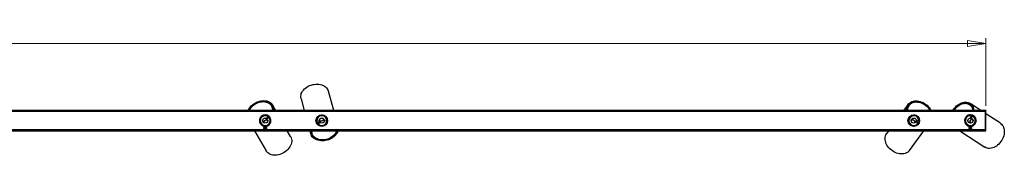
# Model space of a CAD drawing. Header units: millimetres. Extents: x 305 to 991, y 453 to 685.
# Tile 4 of 4: x 648 to 839, y 659 to 685. Entities that reach past the tile are written whole.
import ezdxf

# ---------------------------------------------------------------- set-up
doc = ezdxf.new("R2010")
doc.units = ezdxf.units.MM
doc.styles.add('SLDTEXTSTYLE0', font='TXT', dxfattribs={"width": 0.75})
doc.dimstyles.new('SLDDIMSTYLE2', dxfattribs={"dimtxt": 3.5, "dimasz": 3.556, "dimexe": 0, "dimexo": 0.0625, "dimgap": 0.875, "dimtad": 1, "dimdec": 0, "dimlfac": 10, "dimrnd": 1e-09, "dimzin": 12, "dimdsep": 46, "dimtxsty": 'SLDTEXTSTYLE0', "dimblk1": 'CLOSED', "dimblk2": 'CLOSED', "dimsah": 1, "dimcen": 0.09, "dimadec": 0, "dimazin": 3, "dimtfac": 1, "dimtdec": 0, "dimtofl": 0, "dimtmove": 0, "dimatfit": 3, "dimldrblk": 'CLOSED', "dimfxl": 0, "dimfrac": 2, "dimtolj": 1, "dimtzin": 12, "dimarcsym": 0})

# ---------------------------------------------------------------- blocks, each defined once
blk = doc.blocks.new('_Closed')
at = {"color": 0, "linetype": 'ByBlock', "lineweight": -2}
for p, q in [((-1, 0.166667), (0, 0)), ((-1, 0.166667), (-1, -0.166667)), ((0, 0), (-1, -0.166667)), ((0, 0), (-1, 0))]:
    blk.add_line(p, q, dxfattribs=at)
blk = doc.blocks.new('_D_2')
at = {"color": 7, "linetype": 'Continuous', "lineweight": 0}
for p, q in [((435.27, 668.85), (435.27, 681.91)), ((835.27, 668.85), (835.27, 681.91)), ((435.27, 680.91), (835.27, 680.91))]:
    blk.add_line(p, q, dxfattribs=at)
at = {"color": 7, "linetype": 'Continuous', "lineweight": 18, "xscale": 3.556, "yscale": 3.556, "rotation": 180.0000000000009}
blk.add_blockref('_Closed', (435.27, 680.91, -21.51), dxfattribs=at)
at = {"color": 7, "linetype": 'Continuous', "lineweight": 18, "xscale": 3.556, "yscale": 3.556}
blk.add_blockref('_Closed', (835.27, 680.91, -21.51), dxfattribs=at)
at = {"color": 7, "linetype": 'Continuous', "lineweight": 18, "insert": (629.57, 685.43), "char_height": 3.5, "attachment_point": 1, "style": 'SLDTEXTSTYLE0'}
blk.add_mtext('4000', dxfattribs=at)

msp = doc.modelspace()

# ---------------------------------------------------------------- linework, layer by layer
at = {"color": 7, "linetype": 'Continuous', "lineweight": 25}
for p, q in [((708.58, 667.93), (707.54, 671.66)), ((702.24, 670.2), (702.87, 667.93)), ((835.27, 667.93), (635.27, 667.93)), ((835.27, 667.85), (635.27, 667.85)), ((696.56, 668.73), (696.49, 668.85)), ((696.62, 668.82), (696.54, 668.77)), ((696.67, 668.5), (696.73, 668.54)), ((697.31, 667.93), (696.71, 668.97)), ((820.18, 669.12), (819.3, 667.93)), ((820.11, 668.69), (820.17, 668.65)), ((820.33, 668.9), (820.25, 668.96)), ((820.38, 668.97), (820.3, 668.86)), ((832.17, 669.02), (832.06, 669.09)), ((832.18, 669.13), (832.13, 669.04)), ((834.29, 667.93), (832.2, 669.3)), ((832.37, 668.86), (832.41, 668.92)), ((835.17, 664.09), (835.17, 667.85)), ((835.27, 667.93), (835.27, 667.85)), ((835.27, 664.09), (835.27, 667.85)), ((694.21, 666.29), (694.2, 666.32)), ((694.27, 666.44), (694.26, 666.47)), ((694.29, 666.53), (694.34, 666.56)), ((694.31, 666.56), (694.35, 666.59)), ((695.09, 665.57), (694.99, 665.74)), ((695.19, 667.07), (695.24, 667.09)), ((695.22, 667.07), (695.27, 667.09)), ((695.34, 667.09), (695.36, 667.07)), ((695.5, 667.07), (695.51, 667.04)), ((695.81, 666.75), (695.52, 666.42)), ((695.52, 666.42), (695.67, 666.29)), ((695.6, 666.09), (695.7, 665.92)), ((695.67, 666.29), (695.96, 666.62)), ((696.12, 666.71), (696.1, 666.69)), ((696.17, 666.64), (696.15, 666.63)), ((696.23, 666.54), (696.22, 666.53)), ((696.32, 665.65), (696.33, 665.62)), ((705.19, 665.65), (705.21, 665.67)), ((705.33, 666.55), (705.32, 666.58)), ((705.79, 665.76), (705.43, 665.51)), ((705.9, 665.6), (705.79, 665.76)), ((705.91, 665.93), (705.86, 666.13)), ((706.53, 666.31), (706.59, 666.12)), ((706.76, 666.98), (706.77, 666.95)), ((707.33, 666.26), (707.35, 666.25)), ((707.35, 666.14), (707.38, 666.14)), ((707.36, 666.06), (707.39, 666.06)), ((820.16, 665.74), (820.18, 665.77)), ((820.39, 666.63), (820.37, 666.65)), ((820.46, 666.72), (820.45, 666.74)), ((820.52, 666.78), (820.51, 666.8)), ((820.83, 665.97), (820.95, 666.13)), ((821.14, 667.06), (821.16, 667.09)), ((821.3, 667.07), (821.32, 667.09)), ((821.51, 665.71), (821.39, 665.55)), ((821.4, 667.09), (821.44, 667.06)), ((821.42, 667.08), (821.47, 667.05)), ((821.78, 665.91), (821.72, 665.72)), ((821.72, 665.72), (822.14, 665.59)), ((822.2, 665.78), (821.78, 665.91)), ((822.24, 666.48), (822.29, 666.44)), ((822.26, 666.45), (822.3, 666.42)), ((822.33, 666.35), (822.31, 666.32)), ((822.37, 666.2), (822.35, 666.17)), ((831.14, 666.06), (831.17, 666.11)), ((831.14, 666.03), (831.17, 666.08)), ((831.17, 665.94), (831.14, 665.96)), ((831.18, 665.78), (831.15, 665.8)), ((831.7, 666.91), (831.73, 666.96)), ((831.73, 666.93), (831.76, 666.97)), ((831.82, 667), (831.85, 666.99)), ((831.97, 667.06), (832, 667.04)), ((832.29, 665.53), (832.12, 665.64)), ((832.4, 666.91), (832.29, 666.49)), ((832.29, 666.49), (832.49, 666.44)), ((832.49, 666.44), (832.59, 666.86)), ((832.51, 666.23), (832.68, 666.12)), ((832.69, 667.01), (832.69, 666.99)), ((832.76, 666.98), (832.76, 666.95)), ((832.87, 666.92), (832.86, 666.89)), ((833.35, 666.16), (833.38, 666.14)), ((838.08, 665.46), (835.27, 667.29)), ((635.27, 664.09), (835.27, 664.09)), ((635.27, 664.01), (835.27, 664.01)), ((693.22, 664.01), (695.45, 660.14)), ((694.23, 665.61), (694.2, 665.6)), ((694.26, 665.53), (694.23, 665.53)), ((694.31, 665.43), (694.28, 665.42)), ((695.02, 664.71), (694.97, 664.67)), ((694.97, 664.67), (694.97, 664.65)), ((695.57, 664.67), (694.97, 664.67)), ((694.97, 664.65), (695.02, 664.61)), ((695.57, 664.65), (694.97, 664.65)), ((695.02, 664.61), (694.97, 664.57)), ((694.97, 664.57), (694.97, 664.55)), ((695.57, 664.57), (694.97, 664.57)), ((694.97, 664.55), (695.02, 664.51)), ((695.57, 664.55), (694.97, 664.55)), ((695.02, 664.51), (694.97, 664.48)), ((694.97, 664.48), (694.97, 664.46)), ((695.57, 664.48), (694.97, 664.48)), ((694.97, 664.46), (695.02, 664.42)), ((695.57, 664.46), (694.97, 664.46)), ((695.02, 664.42), (694.97, 664.38)), ((694.97, 664.38), (694.97, 664.36)), ((695.57, 664.38), (694.97, 664.38)), ((694.97, 664.36), (695.02, 664.32)), ((695.57, 664.36), (694.97, 664.36)), ((695.02, 664.32), (694.97, 664.29)), ((694.97, 664.29), (694.97, 664.27)), ((695.57, 664.29), (694.97, 664.29)), ((694.97, 664.27), (695.02, 664.23)), ((695.57, 664.27), (694.97, 664.27)), ((695.02, 664.23), (694.97, 664.19)), ((694.97, 664.19), (694.97, 664.17)), ((695.57, 664.19), (694.97, 664.19)), ((694.97, 664.17), (695.02, 664.13)), ((695.57, 664.17), (694.97, 664.17)), ((695.02, 664.13), (694.97, 664.09)), ((694.97, 664.09), (694.97, 664.09)), ((695.57, 664.09), (694.97, 664.09)), ((695.27, 665.01), (694.99, 664.73)), ((694.99, 664.73), (695.02, 664.71)), ((695.54, 664.73), (694.99, 664.73)), ((695.03, 664.87), (695.02, 664.9)), ((695.51, 664.71), (695.02, 664.71)), ((695.51, 664.61), (695.02, 664.61)), ((695.51, 664.51), (695.02, 664.51)), ((695.51, 664.42), (695.02, 664.42)), ((695.51, 664.32), (695.02, 664.32)), ((695.51, 664.23), (695.02, 664.23)), ((695.51, 664.13), (695.02, 664.13)), ((695.54, 664.73), (695.27, 665.01)), ((695.51, 664.71), (695.54, 664.73)), ((695.57, 664.67), (695.51, 664.71)), ((695.51, 664.61), (695.57, 664.65)), ((695.57, 664.57), (695.51, 664.61)), ((695.51, 664.51), (695.57, 664.55)), ((695.57, 664.48), (695.51, 664.51)), ((695.51, 664.42), (695.57, 664.46)), ((695.57, 664.38), (695.51, 664.42)), ((695.51, 664.32), (695.57, 664.36)), ((695.57, 664.29), (695.51, 664.32)), ((695.51, 664.23), (695.57, 664.27)), ((695.57, 664.19), (695.51, 664.23)), ((695.51, 664.13), (695.57, 664.17)), ((695.57, 664.09), (695.51, 664.13)), ((695.57, 664.65), (695.57, 664.67)), ((695.57, 664.55), (695.57, 664.57)), ((695.57, 664.46), (695.57, 664.48)), ((695.57, 664.36), (695.57, 664.38)), ((695.57, 664.27), (695.57, 664.29)), ((695.57, 664.17), (695.57, 664.19)), ((695.57, 664.09), (695.57, 664.09)), ((700.22, 662.88), (699.57, 664.01)), ((703.96, 664.01), (704.12, 663.42)), ((704.28, 663.87), (704.21, 663.85)), ((705.23, 665.54), (705.25, 665.56)), ((705.26, 665.47), (705.28, 665.48)), ((705.55, 665.35), (705.9, 665.6)), ((705.77, 664.96), (705.76, 664.99)), ((705.91, 664.9), (705.91, 664.93)), ((706.04, 664.89), (705.99, 664.88)), ((706.06, 664.89), (706.01, 664.87)), ((707.05, 665.16), (706.99, 665.15)), ((707.07, 665.18), (707.02, 665.17)), ((707.11, 665.26), (707.12, 665.23)), ((707.2, 665.39), (707.21, 665.36)), ((816.39, 664.01), (815.99, 663.47)), ((820.41, 660.2), (823.23, 664.01)), ((821.39, 664.88), (821.37, 664.85)), ((822.18, 665.31), (822.15, 665.32)), ((822.24, 665.41), (822.22, 665.42)), ((822.28, 665.48), (822.26, 665.49)), ((830.24, 664.01), (835.07, 660.85)), ((831.5, 665.18), (831.48, 665.16)), ((831.56, 665.12), (831.54, 665.11)), ((831.66, 665.05), (831.64, 665.04)), ((832.02, 664.71), (831.97, 664.67)), ((831.97, 664.67), (831.97, 664.65)), ((832.57, 664.67), (831.97, 664.67)), ((831.97, 664.65), (832.02, 664.61)), ((832.57, 664.65), (831.97, 664.65)), ((832.02, 664.61), (831.97, 664.57)), ((831.97, 664.57), (831.97, 664.55)), ((832.57, 664.57), (831.97, 664.57)), ((831.97, 664.55), (832.02, 664.51)), ((832.57, 664.55), (831.97, 664.55)), ((832.02, 664.51), (831.97, 664.48)), ((831.97, 664.48), (831.97, 664.46)), ((832.57, 664.48), (831.97, 664.48)), ((831.97, 664.46), (832.02, 664.42)), ((832.57, 664.46), (831.97, 664.46)), ((832.02, 664.42), (831.97, 664.38)), ((831.97, 664.38), (831.97, 664.36)), ((832.57, 664.38), (831.97, 664.38)), ((831.97, 664.36), (832.02, 664.32)), ((832.57, 664.36), (831.97, 664.36)), ((832.02, 664.32), (831.97, 664.29)), ((831.97, 664.29), (831.97, 664.27)), ((832.57, 664.29), (831.97, 664.29)), ((831.97, 664.27), (832.02, 664.23)), ((832.57, 664.27), (831.97, 664.27)), ((832.02, 664.23), (831.97, 664.19)), ((831.97, 664.19), (831.97, 664.17)), ((832.57, 664.19), (831.97, 664.19)), ((831.97, 664.17), (832.02, 664.13)), ((832.57, 664.17), (831.97, 664.17)), ((832.02, 664.13), (831.97, 664.09)), ((831.97, 664.09), (831.97, 664.09)), ((832.57, 664.09), (831.97, 664.09)), ((832.27, 665.01), (831.99, 664.73)), ((831.99, 664.73), (832.02, 664.71)), ((832.54, 664.73), (831.99, 664.73)), ((832.51, 664.71), (832.02, 664.71)), ((832.51, 664.61), (832.02, 664.61)), ((832.51, 664.51), (832.02, 664.51)), ((832.51, 664.42), (832.02, 664.42)), ((832.51, 664.32), (832.02, 664.32)), ((832.51, 664.23), (832.02, 664.23)), ((832.51, 664.13), (832.02, 664.13)), ((832.54, 664.73), (832.27, 665.01)), ((832.51, 664.71), (832.54, 664.73)), ((832.57, 664.67), (832.51, 664.71)), ((832.51, 664.61), (832.57, 664.65)), ((832.57, 664.57), (832.51, 664.61)), ((832.51, 664.51), (832.57, 664.55)), ((832.57, 664.48), (832.51, 664.51)), ((832.51, 664.42), (832.57, 664.46)), ((832.57, 664.38), (832.51, 664.42)), ((832.51, 664.32), (832.57, 664.36)), ((832.57, 664.29), (832.51, 664.32)), ((832.51, 664.23), (832.57, 664.27)), ((832.57, 664.19), (832.51, 664.23)), ((832.51, 664.13), (832.57, 664.17)), ((832.57, 664.09), (832.51, 664.13)), ((832.56, 664.88), (832.53, 664.9)), ((832.57, 664.65), (832.57, 664.67)), ((832.57, 664.55), (832.57, 664.57)), ((832.57, 664.46), (832.57, 664.48)), ((832.57, 664.36), (832.57, 664.38)), ((832.57, 664.27), (832.57, 664.29)), ((832.57, 664.17), (832.57, 664.19)), ((832.57, 664.09), (832.57, 664.09)), ((835.27, 664.01), (835.27, 664.09)), ((704.24, 663.55), (704.34, 663.57)), ((704.32, 663.62), (704.36, 663.49))]:
    msp.add_line(p, q, dxfattribs=at)
at = {"color": 8, "linetype": 'Continuous', "lineweight": 25}
for p, q in [((835.17, 667.73), (635.27, 667.73)), ((694.99, 664.21), (637.54, 664.21)), ((831.99, 664.21), (695.54, 664.21)), ((835.17, 664.21), (832.54, 664.21))]:
    msp.add_line(p, q, dxfattribs=at)
at = {"color": 7, "linetype": 'Continuous', "lineweight": 25, "flags": 128}
for points in [[(702.24, 670.2), (702.23, 670.25), (702.19, 670.48), (702.19, 670.72), (702.23, 670.96), (702.29, 671.2), (702.4, 671.43), (702.53, 671.66), (702.7, 671.88), (702.89, 672.09), (703.11, 672.28), (703.36, 672.46), (703.62, 672.61), (703.9, 672.74), (704.2, 672.85), (704.5, 672.94), (704.81, 672.99), (705.12, 673.03), (705.42, 673.03), (705.72, 673), (706.01, 672.95), (706.28, 672.88), (706.54, 672.77), (706.77, 672.65), (706.98, 672.5), (707.16, 672.33), (707.32, 672.14), (707.44, 671.94), (707.53, 671.72), (707.54, 671.66)], [(691.94, 667.93), (692.04, 668.12), (692.19, 668.36), (692.37, 668.59), (692.57, 668.81), (692.8, 669.02), (693.04, 669.2), (693.31, 669.37), (693.58, 669.51), (693.87, 669.63), (694.16, 669.73), (694.45, 669.79), (694.74, 669.83), (695.03, 669.84), (695.31, 669.82), (695.57, 669.77), (695.82, 669.7), (696.05, 669.6), (696.26, 669.47), (696.44, 669.32), (696.6, 669.14), (696.72, 668.95), (696.82, 668.74), (696.88, 668.51), (696.92, 668.28), (696.91, 668.03), (696.91, 667.93)], [(692.08, 667.93), (692.14, 668.04), (692.28, 668.28), (692.45, 668.51), (692.65, 668.72), (692.87, 668.93), (693.11, 669.11), (693.36, 669.27), (693.63, 669.41), (693.91, 669.53), (694.2, 669.62), (694.48, 669.68), (694.77, 669.71), (695.05, 669.72), (695.31, 669.69), (695.57, 669.64), (695.81, 669.56), (696.03, 669.45), (696.22, 669.31), (696.39, 669.16), (696.53, 668.98), (696.64, 668.78), (696.72, 668.57), (696.77, 668.34), (696.78, 668.1), (696.77, 667.93)], [(692.18, 667.93), (692.26, 668.1), (692.41, 668.33), (692.59, 668.56), (692.8, 668.77), (693.03, 668.96), (693.27, 669.13), (693.53, 669.28), (693.81, 669.41), (694.09, 669.51), (694.37, 669.58), (694.65, 669.62), (694.93, 669.64), (695.2, 669.62), (695.46, 669.57), (695.7, 669.5), (695.92, 669.4), (696.12, 669.27), (696.29, 669.12), (696.43, 668.94), (696.54, 668.75), (696.62, 668.54), (696.67, 668.31), (696.68, 668.08), (696.67, 667.93)], [(819.87, 667.93), (819.87, 667.95), (819.87, 668.21), (819.89, 668.45), (819.95, 668.68), (820.04, 668.9), (820.16, 669.1), (820.31, 669.27), (820.48, 669.43), (820.68, 669.56), (820.9, 669.66), (821.14, 669.74), (821.4, 669.78), (821.67, 669.8), (821.95, 669.79), (822.23, 669.74), (822.51, 669.67), (822.8, 669.57), (823.08, 669.45), (823.35, 669.3), (823.6, 669.12), (823.84, 668.93), (824.07, 668.71), (824.27, 668.48), (824.45, 668.24), (824.6, 667.99), (824.63, 667.93)], [(820.01, 667.93), (820, 668.02), (820.01, 668.26), (820.05, 668.5), (820.12, 668.72), (820.22, 668.92), (820.36, 669.1), (820.52, 669.26), (820.7, 669.4), (820.91, 669.51), (821.14, 669.59), (821.39, 669.65), (821.65, 669.67), (821.91, 669.67), (822.19, 669.63), (822.47, 669.56), (822.75, 669.47), (823.02, 669.35), (823.28, 669.2), (823.54, 669.03), (823.77, 668.84), (823.99, 668.63), (824.18, 668.41), (824.35, 668.17), (824.49, 667.93)], [(820.1, 667.93), (820.09, 667.99), (820.1, 668.23), (820.14, 668.46), (820.21, 668.68), (820.32, 668.88), (820.45, 669.06), (820.61, 669.22), (820.8, 669.35), (821.01, 669.45), (821.24, 669.53), (821.49, 669.57), (821.75, 669.59), (822.02, 669.57), (822.29, 669.53), (822.57, 669.45), (822.84, 669.35), (823.11, 669.22), (823.37, 669.06), (823.61, 668.88), (823.84, 668.68), (824.04, 668.46), (824.22, 668.23), (824.37, 667.99), (824.4, 667.93)], [(828.87, 667.93), (828.98, 668.12), (829.16, 668.37), (829.36, 668.6), (829.58, 668.82), (829.81, 669.01), (830.05, 669.18), (830.3, 669.31), (830.56, 669.42), (830.82, 669.5), (831.07, 669.54), (831.32, 669.56), (831.57, 669.54), (831.8, 669.48), (832.02, 669.4), (832.22, 669.29), (832.4, 669.14), (832.56, 668.97), (832.69, 668.77), (832.8, 668.55), (832.89, 668.32), (832.94, 668.06), (832.96, 667.93)], [(829, 667.93), (829.07, 668.05), (829.25, 668.3), (829.45, 668.53), (829.66, 668.74), (829.89, 668.92), (830.13, 669.08), (830.38, 669.21), (830.63, 669.31), (830.88, 669.38), (831.13, 669.41), (831.37, 669.41), (831.6, 669.38), (831.83, 669.32), (832.03, 669.22), (832.22, 669.1), (832.39, 668.94), (832.53, 668.76), (832.65, 668.56), (832.74, 668.33), (832.8, 668.09), (832.83, 667.93)], [(829.09, 667.93), (829.22, 668.14), (829.41, 668.37), (829.61, 668.59), (829.83, 668.78), (830.07, 668.95), (830.31, 669.09), (830.56, 669.2), (830.81, 669.27), (831.06, 669.31), (831.3, 669.32), (831.53, 669.3), (831.75, 669.24), (831.96, 669.15), (832.15, 669.03), (832.31, 668.88), (832.46, 668.7), (832.58, 668.49), (832.67, 668.27), (832.73, 668.02), (832.74, 667.93)], [(695.24, 666.01), (695.08, 665.91), (694.94, 665.78)], [(695.59, 666.16), (695.41, 666.1), (695.24, 666.01)], [(695.67, 666.26), (695.63, 666.23), (695.6, 666.18), (695.59, 666.13), (695.6, 666.09), (695.63, 666.06), (695.68, 666.05), (695.73, 666.05), (695.76, 666.06)], [(695.7, 665.92), (695.73, 665.89), (695.76, 665.88)], [(705.47, 666.76), (705.53, 666.79), (705.54, 666.79)], [(705.8, 665.79), (705.85, 665.81), (705.89, 665.85), (705.91, 665.89), (705.91, 665.93), (705.89, 665.97), (705.85, 666), (705.8, 666.01), (705.77, 666.01)], [(705.86, 666.13), (705.84, 666.17), (705.81, 666.18)], [(705.91, 665.87), (706.09, 665.88), (706.28, 665.92)], [(706.28, 665.92), (706.46, 665.98), (706.63, 666.07)], [(706.47, 667.05), (706.47, 667.05), (706.54, 667.06)], [(706.54, 666.39), (706.53, 666.36), (706.53, 666.31)], [(820.77, 665.93), (820.79, 665.94), (820.83, 665.97)], [(821.3, 666.01), (821.13, 666.11), (820.97, 666.19)], [(821.57, 665.75), (821.44, 665.88), (821.3, 666.01)], [(821.7, 665.71), (821.65, 665.74), (821.59, 665.75), (821.55, 665.74), (821.51, 665.71), (821.49, 665.67), (821.5, 665.62), (821.52, 665.57), (821.54, 665.55)], [(832.22, 666), (832.13, 665.83), (832.06, 665.66)], [(832.47, 666.28), (832.34, 666.15), (832.22, 666)], [(832.5, 666.41), (832.47, 666.36), (832.47, 666.31), (832.48, 666.26), (832.51, 666.23), (832.55, 666.22), (832.6, 666.22), (832.64, 666.25), (832.67, 666.27)], [(832.68, 666.12), (832.72, 666.11), (832.75, 666.11)], [(833.39, 665.9), (833.36, 665.84), (833.36, 665.83)], [(695.1, 665.5), (695.1, 665.53), (695.09, 665.57)], [(696.24, 665.4), (696.18, 665.36), (696.18, 665.35)], [(709.4, 664.01), (709.4, 663.98), (709.31, 663.75), (709.19, 663.52), (709.04, 663.3), (708.86, 663.08), (708.65, 662.89), (708.42, 662.71), (708.16, 662.54), (707.89, 662.4), (707.61, 662.28), (707.31, 662.19), (707.01, 662.12), (706.7, 662.07), (706.4, 662.06), (706.1, 662.07), (705.81, 662.1), (705.53, 662.16), (705.27, 662.25), (705.02, 662.36), (704.8, 662.5), (704.6, 662.65), (704.43, 662.83), (704.29, 663.02), (704.19, 663.23), (704.11, 663.45), (704.07, 663.68), (704.06, 663.91), (704.07, 664.01)], [(709.26, 664.01), (709.2, 663.84), (709.09, 663.61), (708.95, 663.39), (708.78, 663.18), (708.58, 662.99), (708.36, 662.81), (708.11, 662.65), (707.85, 662.51), (707.57, 662.39), (707.28, 662.3), (706.99, 662.23), (706.69, 662.19), (706.39, 662.17), (706.1, 662.18), (705.81, 662.22), (705.54, 662.29), (705.29, 662.38), (705.06, 662.49), (704.85, 662.63), (704.66, 662.79), (704.51, 662.97), (704.38, 663.16), (704.29, 663.37), (704.23, 663.59), (704.21, 663.82), (704.22, 664.01)], [(709.16, 664.01), (709.09, 663.8), (708.97, 663.58), (708.82, 663.36), (708.64, 663.16), (708.44, 662.97), (708.21, 662.8), (707.96, 662.65), (707.69, 662.52), (707.41, 662.41), (707.12, 662.33), (706.82, 662.28), (706.52, 662.25), (706.23, 662.25), (705.95, 662.28), (705.67, 662.34), (705.42, 662.42), (705.18, 662.53), (704.96, 662.66), (704.78, 662.81), (704.62, 662.99), (704.49, 663.18), (704.39, 663.38), (704.33, 663.6), (704.31, 663.82), (704.31, 664.01)], [(820.29, 665.46), (820.28, 665.47), (820.24, 665.52)], [(821.13, 664.85), (821.07, 664.88), (821.06, 664.89)], [(821.39, 665.55), (821.38, 665.51), (821.38, 665.48)], [(832.33, 665.47), (832.32, 665.5), (832.29, 665.53)], [(832.83, 665.02), (832.82, 665.02), (832.78, 664.97)], [(838.08, 665.46), (838.13, 665.42), (838.31, 665.27), (838.46, 665.1), (838.6, 664.9), (838.7, 664.67), (838.78, 664.42), (838.83, 664.16), (838.85, 663.89), (838.84, 663.6), (838.8, 663.31), (838.74, 663.02), (838.64, 662.73), (838.52, 662.45), (838.37, 662.17), (838.2, 661.91), (838, 661.66), (837.79, 661.43), (837.56, 661.23), (837.32, 661.05), (837.07, 660.9), (836.82, 660.77), (836.56, 660.68), (836.3, 660.62), (836.04, 660.6), (835.79, 660.6), (835.55, 660.64), (835.33, 660.72), (835.12, 660.82), (835.07, 660.85)], [(700.22, 662.88), (700.25, 662.83), (700.34, 662.62), (700.4, 662.39), (700.42, 662.15), (700.42, 661.9), (700.38, 661.64), (700.3, 661.39), (700.2, 661.13), (700.06, 660.88), (699.89, 660.64), (699.7, 660.41), (699.48, 660.2), (699.25, 660), (698.99, 659.82), (698.72, 659.66), (698.43, 659.53), (698.14, 659.42), (697.85, 659.35), (697.55, 659.29), (697.26, 659.27), (696.97, 659.28), (696.7, 659.31), (696.44, 659.38), (696.2, 659.47), (695.98, 659.59), (695.79, 659.73), (695.62, 659.9), (695.48, 660.09), (695.45, 660.14)], [(820.41, 660.2), (820.38, 660.15), (820.22, 659.98), (820.03, 659.83), (819.82, 659.71), (819.59, 659.62), (819.34, 659.56), (819.07, 659.52), (818.8, 659.52), (818.52, 659.54), (818.23, 659.6), (817.94, 659.69), (817.66, 659.8), (817.38, 659.94), (817.11, 660.1), (816.86, 660.29), (816.63, 660.5), (816.41, 660.72), (816.22, 660.96), (816.06, 661.21), (815.92, 661.47), (815.81, 661.73), (815.74, 662), (815.69, 662.26), (815.68, 662.52), (815.7, 662.77), (815.76, 663), (815.84, 663.22), (815.96, 663.43), (815.99, 663.47)]]:
    msp.add_lwpolyline(points, dxfattribs=at)
at = {"color": 7, "linetype": 'Continuous', "lineweight": 25}
for centre, radius in [((695.27, 665.97), 0.5), ((706.27, 665.97), 1.13), ((706.27, 665.97), 1.1), ((706.27, 665.97), 0.5), ((821.27, 665.97), 1.13), ((821.27, 665.97), 1.1), ((821.27, 665.97), 0.5), ((832.27, 665.97), 0.5)]:
    msp.add_circle(centre, radius, dxfattribs=at)
for centre, radius, start, end in [((695.26, 668), 1.49, 357.3527, 29.3231), ((821.51, 667.98), 1.5, 144.103, 181.8039), ((831.3, 667.74), 1.54, 15.6931, 55.7549), ((695.27, 665.97), 1.12, 90, 262.2873), ((695.27, 665.97), 1.1, 276.7145, 209.9423), ((695.27, 665.97), 0.95, 55.2714, 43.1868), ((694.89, 665.66), 0.135, 39.4929, 126.1941), ((694.87, 665.7), 0.129, 303.08, 21.2625), ((695.66, 665.28), 0.814, 119.4843, 144.9184), ((695.67, 665.29), 0.814, 94.9664, 120.4004), ((695.27, 665.97), 1.12, 277.7127, 90), ((706.27, 665.97), 0.95, 220.8057, 208.7211), ((706.05, 666.73), 0.814, 260.5007, 285.9347), ((706.06, 666.74), 0.814, 285.0186, 310.4527), ((706.72, 666.14), 0.129, 108.6143, 186.7968), ((706.71, 666.18), 0.135, 205.0272, 291.7283), ((821.27, 665.97), 0.95, 348.783, 336.6983), ((820.86, 666.22), 0.129, 236.5915, 314.7741), ((820.83, 666.19), 0.135, 333.0044, 59.7056), ((820.79, 665.34), 0.814, 52.9958, 78.4299), ((820.8, 665.33), 0.814, 28.4777, 53.9119), ((832.27, 665.97), 1.13, 90, 262.2873), ((832.27, 665.97), 1.1, 276.7145, 236.8424), ((832.27, 665.97), 0.95, 82.1715, 70.0868), ((832.07, 665.52), 0.135, 66.3929, 153.0941), ((832.93, 665.53), 0.814, 146.3843, 171.8184), ((832.04, 665.55), 0.129, 329.98, 48.1626), ((832.93, 665.54), 0.814, 121.8663, 147.3004), ((832.27, 665.97), 1.13, 277.7127, 90), ((695.27, 665.97), 1.1, 209.9423, 263.2855), ((705.68, 663.99), 1.4, 179.4796, 195.4085), ((832.27, 665.97), 1.1, 236.8424, 263.2855)]:
    msp.add_arc(centre, radius, start, end, dxfattribs=at)

# ---------------------------------------------------------------- dimensions: what is measured, and where the dimension line sits
at = {"color": 7, "linetype": 'Continuous', "lineweight": 18}
dim = msp.add_linear_dim(base=(835.27, 680.91), p1=(435.27, 667.85), p2=(835.27, 667.85), angle=0, dimstyle='SLDDIMSTYLE2', dxfattribs=at)
dim.commit()
dim.dimension.update_dxf_attribs({"geometry": '_D_2', "text_midpoint": (634.74, 680.91), "dimtype": 160})

doc.saveas('drawing.dxf')
